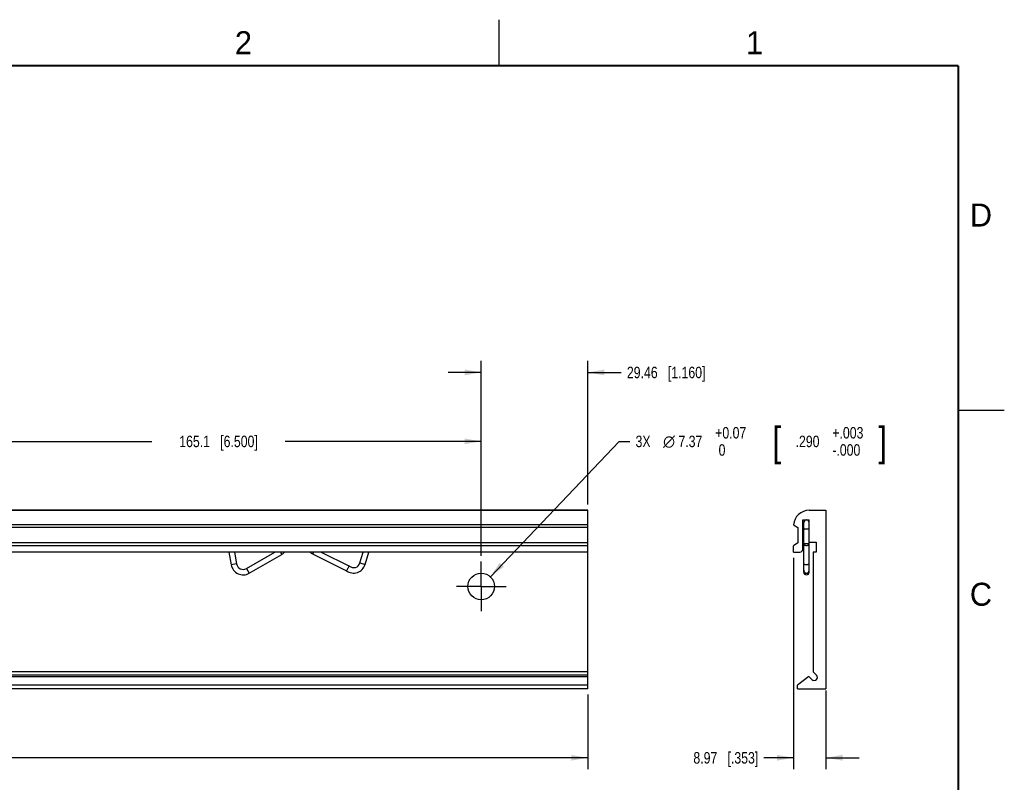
# Model space of a CAD drawing. Header units: inches. Extents: x 0 to 22, y 0 to 17.
# Tile 9 of 9: x 11.3 to 22, y 8.7 to 17. Entities that reach past the tile are written whole.
import ezdxf

# ---------------------------------------------------------------- set-up
doc = ezdxf.new("R2010")
doc.units = ezdxf.units.IN
doc.header["$LTSCALE"] = 1.21
doc.header["$MEASUREMENT"] = 0
doc.linetypes.add('CENTER', pattern=[0.6, 0.375, -0.075, 0.075, -0.075])
doc.layers.get('0').update_dxf_attribs({"linetype": 'CONTINUOUS'})
doc.layers.add('02___PRT_ALL_AXES', color=7, linetype='CONTINUOUS')
doc.layers.add('DIMENSIONS', color=7, linetype='CONTINUOUS')
doc.styles.get("Standard").update_dxf_attribs({"font": 'txt', "width": 0.8})
doc.styles.add('TEXTSTYLE_1', font='gdt', dxfattribs={"width": 0.8})
doc.styles.add('TEXTSTYLE_2', font='txt')
doc.dimstyles.new('DIMSTYLE_1', dxfattribs={"dimtxt": 0.125, "dimasz": 0.18, "dimexe": 0.125, "dimexo": 0.0625, "dimgap": 0.0625, "dimtad": 0, "dimtih": 1, "dimtoh": 1, "dimdec": 3, "dimdsep": 46, "dimtxsty": 'STANDARD', "dimblk": '_FILLED', "dimblk1": '_FILLED', "dimblk2": '_FILLED', "dimcen": 0.09, "dimadec": 0, "dimazin": 0, "dimtp": 0.01, "dimtm": 0.01, "dimtfac": 1, "dimtdec": 3, "dimtofl": 0, "dimtmove": 0, "dimatfit": 3, "dimldrblk": '_FILLED', "dimfxl": 1, "dimtolj": 1, "dimarcsym": 0})
doc.dimstyles.new('DIMSTYLE_2', dxfattribs={"dimtxt": 0.125, "dimasz": 0.18, "dimexe": 0.125, "dimexo": 0.0625, "dimgap": 0.09, "dimtad": 0, "dimtih": 1, "dimtoh": 1, "dimdec": 3, "dimdsep": 46, "dimtxsty": 'STANDARD', "dimblk": '_FILLED', "dimblk1": '_FILLED', "dimblk2": '_FILLED', "dimcen": 0.09, "dimadec": 0, "dimazin": 0, "dimtol": 1, "dimtp": 0.003, "dimtfac": 1, "dimtdec": 3, "dimtofl": 0, "dimtmove": 0, "dimatfit": 2, "dimldrblk": '_FILLED', "dimfxl": 1, "dimtolj": 1, "dimarcsym": 0})

# ---------------------------------------------------------------- blocks, each defined once
blk = doc.blocks.new('_FILLED')
at = {"color": 0, "linetype": 'BYBLOCK'}
blk.add_solid([(0, 0), (-1, 0.174), (-1, -0.174)], dxfattribs=at)
blk = doc.blocks.new('*D0')
at = {"layer": 'DIMENSIONS', "color": 2, "linetype": 'CONTINUOUS'}
for p, q in [((3.686, 9.658), (3.686, 8.846)), ((17.466, 9.658), (17.466, 8.846)), ((3.686, 8.971), (9.193, 8.971)), ((17.466, 8.971), (11.043, 8.971))]:
    blk.add_line(p, q, dxfattribs=at)
at = {"layer": 'DIMENSIONS', "color": 2, "linetype": 'CONTINUOUS', "xscale": 0.18, "yscale": 0.18, "zscale": 0.18, "rotation": 180}
blk.add_blockref('_FILLED', (3.686, 8.971), dxfattribs=at)
at = {"layer": 'DIMENSIONS', "color": 2, "linetype": 'CONTINUOUS', "xscale": 0.18, "yscale": 0.18, "zscale": 0.18}
blk.add_blockref('_FILLED', (17.466, 8.971), dxfattribs=at)
at = {"layer": 'DIMENSIONS', "color": 2, "linetype": 'CONTINUOUS', "insert": (10.118, 9.033), "char_height": 0.125, "width": 1.725, "attachment_point": 2, "line_spacing_factor": 0.9}
blk.add_mtext('(350.01{\\Ftxt.shx;\\W1.000000;\\H0.125000; }[13.780])', dxfattribs=at)
blk = doc.blocks.new('*D3')
at = {"layer": 'DIMENSIONS', "color": 2, "linetype": 'CONTINUOUS'}
for p, q in [((9.806, 11.167), (9.806, 12.538)), ((16.306, 11.167), (16.306, 12.538)), ((9.806, 12.413), (12.722, 12.413)), ((16.306, 12.413), (14.172, 12.413))]:
    blk.add_line(p, q, dxfattribs=at)
at = {"layer": 'DIMENSIONS', "color": 2, "linetype": 'CONTINUOUS', "xscale": 0.18, "yscale": 0.18, "zscale": 0.18, "rotation": 180}
blk.add_blockref('_FILLED', (9.806, 12.413), dxfattribs=at)
at = {"layer": 'DIMENSIONS', "color": 2, "linetype": 'CONTINUOUS', "xscale": 0.18, "yscale": 0.18, "zscale": 0.18}
blk.add_blockref('_FILLED', (16.306, 12.413), dxfattribs=at)
at = {"layer": 'DIMENSIONS', "color": 2, "linetype": 'CONTINUOUS', "insert": (13.447, 12.475), "char_height": 0.125, "width": 1.325, "attachment_point": 2, "line_spacing_factor": 0.9}
blk.add_mtext('165.1{\\Ftxt.shx;\\W1.000000;\\H0.125000; }[6.500]', dxfattribs=at)
blk = doc.blocks.new('*D5')
at = {"layer": 'DIMENSIONS', "color": 2, "linetype": 'CONTINUOUS'}
for p, q in [((16.406, 10.94), (17.806, 12.413)), ((17.806, 12.413), (17.924, 12.413))]:
    blk.add_line(p, q, dxfattribs=at)
at = {"layer": 'DIMENSIONS', "color": 2, "linetype": 'CONTINUOUS', "xscale": 0.18, "yscale": 0.18, "zscale": 0.18, "rotation": 226.4479044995}
blk.add_blockref('_FILLED', (16.406, 10.94), dxfattribs=at)
at = {"layer": 'DIMENSIONS', "color": 2, "linetype": 'CONTINUOUS', "width": 0.8}
for s, height, p in [('+0.07', 0.125, (18.853, 12.444)), ('[', 0.312, (19.478, 12.257)), ('+.003', 0.125, (20.128, 12.444)), (']', 0.312, (20.628, 12.257)), ('3X ', 0.125, (17.986, 12.35)), ('7.37', 0.125, (18.453, 12.35)), ('.290', 0.125, (19.728, 12.35)), (' 0', 0.125, (18.853, 12.257)), ('-.000', 0.125, (20.128, 12.257))]:
    blk.add_text(s, height=height, dxfattribs=at).set_placement(p)
at = {"layer": 'DIMENSIONS', "color": 2, "linetype": 'CONTINUOUS', "style": 'TEXTSTYLE_1'}
blk.add_text('n', height=0.125, dxfattribs=at).set_placement((18.286, 12.35))
blk = doc.blocks.new('*D7')
at = {"layer": 'DIMENSIONS', "color": 2, "linetype": 'CONTINUOUS'}
for p, q in [((19.706, 11.145), (19.706, 8.846)), ((20.059, 9.702), (20.059, 8.846)), ((19.706, 8.971), (19.384, 8.971)), ((20.059, 8.971), (20.419, 8.971))]:
    blk.add_line(p, q, dxfattribs=at)
at = {"layer": 'DIMENSIONS', "color": 2, "linetype": 'CONTINUOUS', "xscale": 0.18, "yscale": 0.18, "zscale": 0.18}
blk.add_blockref('_FILLED', (19.706, 8.971), dxfattribs=at)
at = {"layer": 'DIMENSIONS', "color": 2, "linetype": 'CONTINUOUS', "xscale": 0.18, "yscale": 0.18, "zscale": 0.18, "rotation": 180}
blk.add_blockref('_FILLED', (20.059, 8.971), dxfattribs=at)
at = {"layer": 'DIMENSIONS', "color": 2, "linetype": 'CONTINUOUS', "insert": (19.322, 9.033), "char_height": 0.125, "width": 1.125, "attachment_point": 3, "line_spacing_factor": 0.9}
blk.add_mtext('8.97{\\Ftxt.shx;\\W1.000000;\\H0.125000; }[.353]', dxfattribs=at)
blk = doc.blocks.new('*D8')
at = {"layer": 'DIMENSIONS', "color": 2, "linetype": 'CONTINUOUS'}
for p, q in [((16.306, 11.167), (16.306, 13.288)), ((17.466, 11.725), (17.466, 13.288)), ((16.306, 13.163), (15.946, 13.163)), ((17.466, 13.163), (17.829, 13.163))]:
    blk.add_line(p, q, dxfattribs=at)
at = {"layer": 'DIMENSIONS', "color": 2, "linetype": 'CONTINUOUS', "xscale": 0.18, "yscale": 0.18, "zscale": 0.18}
blk.add_blockref('_FILLED', (16.306, 13.163), dxfattribs=at)
at = {"layer": 'DIMENSIONS', "color": 2, "linetype": 'CONTINUOUS', "xscale": 0.18, "yscale": 0.18, "zscale": 0.18, "rotation": 180}
blk.add_blockref('_FILLED', (17.466, 13.163), dxfattribs=at)
at = {"layer": 'DIMENSIONS', "color": 2, "linetype": 'CONTINUOUS', "insert": (17.892, 13.225), "char_height": 0.125, "width": 1.325, "attachment_point": 1, "line_spacing_factor": 0.9}
blk.add_mtext('29.46{\\Ftxt.shx;\\W1.000000;\\H0.125000; }[1.160]', dxfattribs=at)

msp = doc.modelspace()

# ---------------------------------------------------------------- linework, layer by layer
at = {"color": 2, "linetype": 'CONTINUOUS'}
for p, q in [((16.5, 16.5), (16.5, 17)), ((22, 12.75), (21.5, 12.75))]:
    msp.add_line(p, q, dxfattribs=at)
at = {"color": 7, "linetype": 'CONTINUOUS'}
for p, q in [((3.6863, 11.663), (17.4663, 11.663)), ((17.4663, 9.721), (17.4663, 11.663)), ((19.8757, 11.663), (20.0587, 11.663)), ((20.0587, 11.663), (20.0587, 9.721)), ((19.7062, 11.5057), (19.7537, 11.476)), ((19.7537, 11.476), (19.7537, 11.308)), ((19.8057, 11.238), (19.8057, 11.558)), ((19.8057, 11.558), (19.8757, 11.558)), ((19.8167, 11.0102), (19.8167, 11.5289)), ((19.8757, 11.0102), (19.8757, 11.558)), ((19.7537, 11.308), (19.7057, 11.278)), ((19.7057, 11.208), (19.7057, 11.278)), ((19.8757, 11.318), (19.9527, 11.318)), ((19.9527, 11.318), (19.9527, 11.208)), ((13.5607, 11.208), (13.5852, 11.0691)), ((13.6207, 11.208), (13.6433, 11.0793)), ((13.7503, 11.0294), (14.0596, 11.208)), ((13.7798, 10.9784), (14.135, 11.1834)), ((14.1208, 11.208), (14.135, 11.1834)), ((14.4797, 11.208), (14.4703, 11.189)), ((14.4703, 11.189), (14.8392, 11.0064)), ((14.5648, 11.208), (14.8708, 11.0566)), ((14.9863, 11.0908), (15.0217, 11.208)), ((15.0427, 11.0737), (15.0833, 11.208)), ((19.7057, 11.208), (19.7757, 11.208)), ((19.9207, 11.208), (19.9207, 9.9055)), ((19.9527, 11.208), (19.9207, 11.208)), ((13.6433, 11.0793), (13.5852, 11.0691)), ((14.9863, 11.0908), (15.0427, 11.0737)), ((13.7503, 11.0294), (13.7798, 10.9784)), ((19.8167, 10.9904), (19.8167, 11.0101)), ((19.8757, 10.9904), (19.8757, 11.0101)), ((19.9207, 9.9055), (19.9554, 9.8707)), ((19.8731, 9.8541), (19.7507, 9.761)), ((19.7507, 9.721), (19.7507, 9.761)), ((19.9059, 9.8212), (19.8731, 9.8541)), ((19.7507, 9.721), (20.0587, 9.721))]:
    msp.add_line(p, q, dxfattribs=at)
at = {"color": 7, "linetype": 'CONTINUOUS', "const_width": 0.02}
for points in [[(21.5, 16.5), (0.5, 16.5)], [(21.5, 0.5), (21.5, 16.5)]]:
    msp.add_lwpolyline(points, dxfattribs=at)
at = {"color": 7, "linetype": 'CONTINUOUS'}
for centre, radius, start, end in [((19.8757, 11.493), 0.17, 90, 175.71468), ((19.8462, 11.5289), 0.0295, 99.17805, 180), ((19.8462, 11.5289), 0.0295, 0, 80.82834), ((14.0753, 11.2869), 0.1194, 300, 318.66107), ((14.5233, 11.296), 0.1194, 227.49228, 243.66634), ((19.7757, 11.238), 0.03, 270, 360), ((13.7143, 11.0918), 0.131, 190, 300), ((13.7143, 11.0918), 0.072, 190, 300), ((14.9173, 11.1116), 0.131, 233.40396, 343.19847), ((16.1337, 10.2293), 1.5097, 146.77352, 147.90001), ((14.9173, 11.1116), 0.072, 229.81055, 343.19847), ((16.9727, 9.7014), 2.501, 147.86877, 148.54767), ((19.8462, 11.0101), 0.0295, 180, 360), ((19.8462, 10.9903), 0.0295, 180, 360), ((19.9307, 9.846), 0.035, 225, 45)]:
    msp.add_arc(centre, radius, start, end, dxfattribs=at)
for points, knots in [([(19.8462, 11.4583), (19.8443, 11.4583), (19.8414, 11.4582), (19.8377, 11.458), (19.8349, 11.4578), (19.8323, 11.4575), (19.8298, 11.4571), (19.8275, 11.4567), (19.8254, 11.4563), (19.8234, 11.4558), (19.822, 11.4553), (19.8209, 11.4549), (19.8202, 11.4546), (19.8195, 11.4543), (19.8189, 11.454), (19.8184, 11.4537), (19.818, 11.4534), (19.8176, 11.453), (19.8173, 11.4527), (19.817, 11.4524), (19.8168, 11.452), (19.8167, 11.4517), (19.8167, 11.4514), (19.8167, 11.4513)], [0, 0, 0, 0, 0.1830761, 0.2725407, 0.359535, 0.4432807, 0.5230372, 0.5981128, 0.6678766, 0.7317713, 0.7893314, 0.8156256, 0.8402171, 0.8630879, 0.8842334, 0.9036671, 0.9214254, 0.9375739, 0.9522188, 0.9655183, 0.9776987, 0.9890652, 1, 1, 1, 1]), ([(19.8757, 11.4513), (19.8757, 11.4514), (19.8757, 11.4517), (19.8756, 11.452), (19.8754, 11.4524), (19.8751, 11.4527), (19.8748, 11.453), (19.8744, 11.4534), (19.874, 11.4537), (19.8734, 11.454), (19.8728, 11.4543), (19.8722, 11.4546), (19.8715, 11.4549), (19.8704, 11.4553), (19.8689, 11.4558), (19.867, 11.4563), (19.8649, 11.4567), (19.8625, 11.4571), (19.8601, 11.4575), (19.8574, 11.4578), (19.8547, 11.458), (19.851, 11.4582), (19.8481, 11.4583), (19.8462, 11.4583)], [0, 0, 0, 0, 0.0109348, 0.0223013, 0.0344817, 0.0477812, 0.0624261, 0.0785746, 0.0963329, 0.1157666, 0.1369121, 0.1597829, 0.1843744, 0.2106686, 0.2682287, 0.3321234, 0.4018872, 0.4769628, 0.5567193, 0.640465, 0.7274593, 0.8169239, 1, 1, 1, 1]), ([(19.8462, 11.2987), (19.8452, 11.2987), (19.8433, 11.2987), (19.8405, 11.2986), (19.8377, 11.2984), (19.8349, 11.2981), (19.8323, 11.2977), (19.8298, 11.2973), (19.8275, 11.2968), (19.8254, 11.2963), (19.8234, 11.2956), (19.822, 11.2951), (19.8209, 11.2946), (19.8202, 11.2942), (19.8195, 11.2939), (19.8189, 11.2935), (19.8184, 11.2931), (19.818, 11.2927), (19.8176, 11.2923), (19.8173, 11.2919), (19.817, 11.2915), (19.8168, 11.291), (19.8167, 11.2906), (19.8167, 11.2903), (19.8167, 11.2902)], [0, 0, 0, 0, 0.0898633, 0.1789334, 0.2664283, 0.3515836, 0.4336652, 0.511978, 0.5858782, 0.6547856, 0.7181987, 0.7757157, 0.8021772, 0.8270752, 0.8504038, 0.8721718, 0.8924073, 0.9111614, 0.9285149, 0.9445842, 0.9595304, 0.9735645, 0.9869511, 1, 1, 1, 1]), ([(19.8167, 11.2902), (19.8167, 11.2901), (19.8167, 11.2898), (19.8168, 11.2893), (19.817, 11.2889), (19.8173, 11.2885), (19.8176, 11.2881), (19.818, 11.2877), (19.8184, 11.2873), (19.8189, 11.2869), (19.8195, 11.2865), (19.8202, 11.2862), (19.8209, 11.2858), (19.822, 11.2853), (19.8234, 11.2847), (19.8254, 11.2841), (19.8275, 11.2836), (19.8298, 11.2831), (19.8323, 11.2826), (19.8349, 11.2823), (19.8377, 11.282), (19.8405, 11.2818), (19.8433, 11.2817), (19.8452, 11.2817), (19.8462, 11.2817)], [0, 0, 0, 0, 0.0130489, 0.0264355, 0.0404696, 0.0554158, 0.0714851, 0.0888386, 0.1075927, 0.1278282, 0.1495962, 0.1729248, 0.1978228, 0.2242843, 0.2818013, 0.3452144, 0.4141218, 0.488022, 0.5663348, 0.6484164, 0.7335717, 0.8210666, 0.9101367, 1, 1, 1, 1]), ([(19.8757, 11.2902), (19.8757, 11.2903), (19.8757, 11.2906), (19.8756, 11.291), (19.8754, 11.2915), (19.8751, 11.2919), (19.8748, 11.2923), (19.8744, 11.2927), (19.874, 11.2931), (19.8734, 11.2935), (19.8728, 11.2939), (19.8722, 11.2942), (19.8715, 11.2946), (19.8704, 11.2951), (19.8689, 11.2956), (19.867, 11.2963), (19.8649, 11.2968), (19.8625, 11.2973), (19.8601, 11.2977), (19.8574, 11.2981), (19.8547, 11.2984), (19.8519, 11.2986), (19.8491, 11.2987), (19.8472, 11.2987), (19.8462, 11.2987)], [0, 0, 0, 0, 0.0130489, 0.0264355, 0.0404696, 0.0554158, 0.0714851, 0.0888386, 0.1075927, 0.1278282, 0.1495962, 0.1729248, 0.1978228, 0.2242843, 0.2818013, 0.3452144, 0.4141218, 0.488022, 0.5663348, 0.6484164, 0.7335717, 0.8210666, 0.9101367, 1, 1, 1, 1]), ([(19.8462, 11.2817), (19.8472, 11.2817), (19.8491, 11.2817), (19.8519, 11.2818), (19.8547, 11.282), (19.8574, 11.2823), (19.8601, 11.2826), (19.8625, 11.2831), (19.8649, 11.2836), (19.867, 11.2841), (19.8689, 11.2847), (19.8704, 11.2853), (19.8715, 11.2858), (19.8722, 11.2862), (19.8728, 11.2865), (19.8734, 11.2869), (19.874, 11.2873), (19.8744, 11.2877), (19.8748, 11.2881), (19.8751, 11.2885), (19.8754, 11.2889), (19.8756, 11.2893), (19.8757, 11.2898), (19.8757, 11.2901), (19.8757, 11.2902)], [0, 0, 0, 0, 0.0898633, 0.1789334, 0.2664283, 0.3515836, 0.4336652, 0.511978, 0.5858782, 0.6547856, 0.7181987, 0.7757157, 0.8021772, 0.8270752, 0.8504038, 0.8721718, 0.8924073, 0.9111614, 0.9285149, 0.9445842, 0.9595304, 0.9735645, 0.9869511, 1, 1, 1, 1]), ([(19.8167, 11.0822), (19.8167, 11.0821), (19.8167, 11.0818), (19.8168, 11.0814), (19.817, 11.081), (19.8173, 11.0806), (19.8176, 11.0802), (19.818, 11.0798), (19.8184, 11.0794), (19.8189, 11.079), (19.8195, 11.0786), (19.8202, 11.0782), (19.8209, 11.0779), (19.822, 11.0774), (19.8234, 11.0768), (19.8254, 11.0762), (19.8275, 11.0756), (19.8298, 11.0751), (19.8323, 11.0747), (19.8349, 11.0744), (19.8377, 11.0741), (19.8405, 11.0739), (19.8433, 11.0737), (19.8452, 11.0737), (19.8462, 11.0737)], [0, 0, 0, 0, 0.013049, 0.0264354, 0.0404697, 0.0554157, 0.0714852, 0.0888385, 0.1075927, 0.1278282, 0.1495962, 0.1729248, 0.1978228, 0.2242843, 0.2818013, 0.3452145, 0.4141218, 0.488022, 0.5663349, 0.6484164, 0.7335717, 0.8210667, 0.9101365, 1, 1, 1, 1]), ([(19.8462, 11.0737), (19.8472, 11.0737), (19.8491, 11.0737), (19.8519, 11.0739), (19.8547, 11.0741), (19.8574, 11.0744), (19.8601, 11.0747), (19.8625, 11.0751), (19.8649, 11.0756), (19.867, 11.0762), (19.8689, 11.0768), (19.8704, 11.0774), (19.8715, 11.0779), (19.8722, 11.0782), (19.8728, 11.0786), (19.8734, 11.079), (19.874, 11.0794), (19.8744, 11.0798), (19.8748, 11.0802), (19.8751, 11.0806), (19.8754, 11.081), (19.8756, 11.0814), (19.8757, 11.0818), (19.8757, 11.0821), (19.8757, 11.0822)], [0, 0, 0, 0, 0.0898635, 0.1789333, 0.2664283, 0.3515836, 0.4336651, 0.511978, 0.5858782, 0.6547855, 0.7181987, 0.7757157, 0.8021772, 0.8270752, 0.8504038, 0.8721718, 0.8924073, 0.9111615, 0.9285148, 0.9445843, 0.9595303, 0.9735646, 0.986951, 1, 1, 1, 1]), ([(19.8167, 11.0039), (19.8167, 11.0031), (19.8168, 11.0014), (19.8172, 10.9989), (19.8179, 10.9965), (19.8189, 10.9941), (19.8201, 10.9918), (19.8216, 10.9897), (19.8234, 10.9877), (19.8253, 10.9858), (19.8275, 10.9841), (19.8298, 10.9826), (19.8323, 10.9813), (19.8349, 10.9803), (19.8376, 10.9794), (19.8404, 10.9788), (19.8433, 10.9784), (19.8452, 10.9784), (19.8462, 10.9784)], [0, 0, 0, 0, 0.0579613, 0.1161068, 0.1746121, 0.2336359, 0.293313, 0.3537494, 0.4150182, 0.4771588, 0.5401756, 0.6040402, 0.6686932, 0.7340477, 0.7999928, 0.8663984, 0.9331189, 1, 1, 1, 1]), ([(19.8462, 10.9784), (19.8472, 10.9784), (19.8491, 10.9784), (19.8519, 10.9788), (19.8548, 10.9794), (19.8575, 10.9803), (19.8601, 10.9813), (19.8626, 10.9826), (19.8649, 10.9841), (19.8671, 10.9858), (19.869, 10.9877), (19.8707, 10.9897), (19.8722, 10.9918), (19.8735, 10.9941), (19.8745, 10.9965), (19.8752, 10.9989), (19.8756, 11.0014), (19.8757, 11.0031), (19.8757, 11.0039)], [0, 0, 0, 0, 0.0668811, 0.1336016, 0.2000072, 0.2659523, 0.3313068, 0.3959598, 0.4598244, 0.5228412, 0.5849818, 0.6462506, 0.706687, 0.7663641, 0.8253879, 0.8838932, 0.9420387, 1, 1, 1, 1])]:
    msp.add_open_spline(points, degree=3, knots=knots, dxfattribs=at)
at = {"layer": '02___PRT_ALL_AXES', "color": 7, "linetype": 'CONTINUOUS'}
for p, q in [((17.4663, 11.663), (3.6863, 11.663)), ((17.4663, 11.5057), (3.6863, 11.5057)), ((17.4663, 11.476), (3.6863, 11.476)), ((17.4663, 11.308), (3.6863, 11.308)), ((17.4663, 11.278), (3.6863, 11.278)), ((17.4663, 11.208), (3.6863, 11.208)), ((17.4663, 9.9055), (3.6863, 9.9055)), ((17.4663, 9.8707), (3.6863, 9.8707)), ((3.6863, 9.8541), (17.4663, 9.8541)), ((17.4663, 9.761), (3.6863, 9.761)), ((17.4663, 9.721), (3.6863, 9.721))]:
    msp.add_line(p, q, dxfattribs=at)
at = {"layer": '02___PRT_ALL_AXES', "color": 7, "linetype": 'CENTER'}
for q in [(16.3063, 11.105), (16.0363, 10.835), (16.5763, 10.835), (16.3063, 10.565)]:
    msp.add_line((16.3063, 10.835), q, dxfattribs=at)
at = {"layer": '02___PRT_ALL_AXES', "color": 7, "linetype": 'CONTINUOUS'}
msp.add_circle((16.3063, 10.835), 0.145, dxfattribs=at)

# ---------------------------------------------------------------- texts
at = {"color": 2, "linetype": 'CONTINUOUS', "char_height": 0.25, "width": 0.25, "attachment_point": 1, "line_spacing_factor": 0.9, "style": 'TEXTSTYLE_2'}
for s, insert in [('2', (13.625, 16.875)), ('1', (19.1875, 16.875)), ('D', (21.625, 15)), ('C', (21.625, 10.875))]:
    msp.add_mtext(s, dxfattribs=dict(at, insert=insert))

# ---------------------------------------------------------------- dimensions: what is measured, and where the dimension line sits
at = {"layer": 'DIMENSIONS', "color": 2, "linetype": 'CONTINUOUS'}
dim = msp.add_linear_dim(base=(16.3063, 13.163), p1=(17.4663, 11.663), p2=(16.3063, 11.105), angle=180, dimstyle='DIMSTYLE_1', dxfattribs=at)
dim.commit()
dim.dimension.update_dxf_attribs({"geometry": '*D8', "text_midpoint": (18.5545, 13.163), "dimtype": 160})
dim = msp.add_diameter_dim_2p(p1=(16.4062, 10.9401), p2=(16.2064, 10.7299), text='3X %%c<>', dimstyle='DIMSTYLE_2', override={"dimpost": '<>'}, dxfattribs=at)
dim.commit()
dim.dimension.update_dxf_attribs({"geometry": '*D5', "text_midpoint": (19.4323, 12.413), "dimtype": 163})
for base, p1, p2, picture, middle in [((16.3063, 12.413), (9.8063, 11.105), (16.3063, 11.105), '*D3', (13.4473, 12.413)), ((20.0587, 8.971), (19.7057, 11.208), (20.0587, 9.7641), '*D7', (18.759, 8.971))]:
    dim = msp.add_linear_dim(base=base, p1=p1, p2=p2, dimstyle='DIMSTYLE_1', dxfattribs=at)
    dim.commit()
    dim.dimension.update_dxf_attribs({"geometry": picture, "text_midpoint": middle, "dimtype": 160})
dim = msp.add_linear_dim(base=(3.6863, 8.971), p1=(17.4663, 9.721), p2=(3.6863, 9.721), angle=180, text='(<>)', dimstyle='DIMSTYLE_1', dxfattribs=at)
dim.commit()
dim.dimension.update_dxf_attribs({"geometry": '*D0', "text_midpoint": (10.1179, 8.971), "dimtype": 160})

doc.saveas('drawing.dxf')
